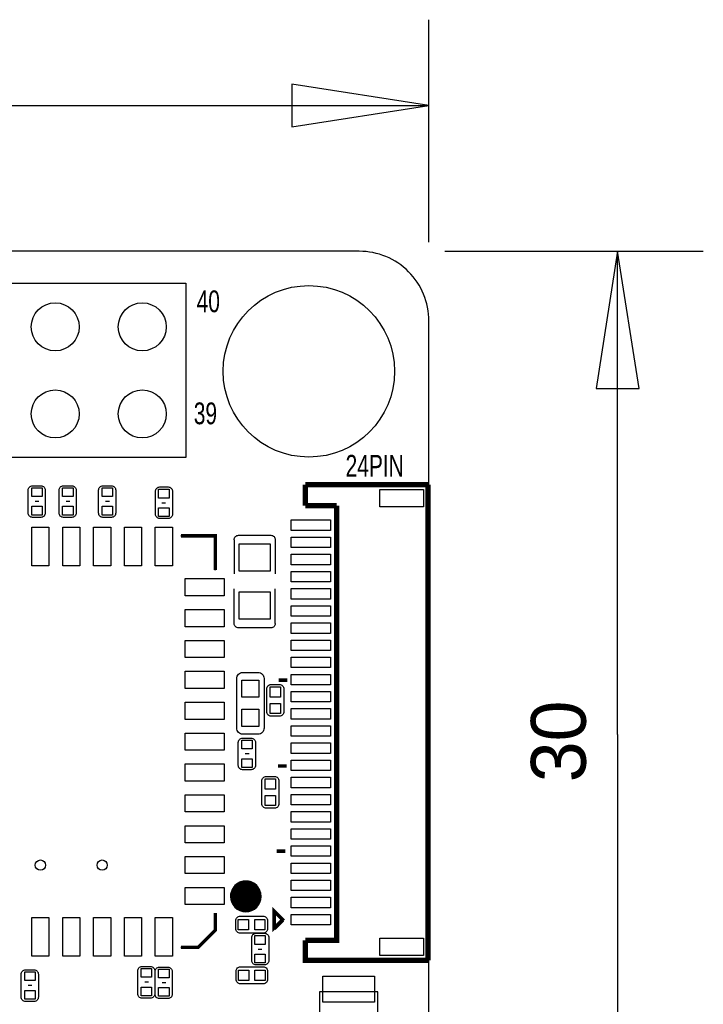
# Model space of a CAD drawing. Extents: x -53.1 to 28.6, y -15.5 to 32.9.
# Tile 10 of 10: x 8.7 to 28.6, y 4.1 to 32.8. Entities that reach past the tile are written whole.
import ezdxf

# ---------------------------------------------------------------- set-up
doc = ezdxf.new("R2010")
doc.units = 0
for name, color, linetype in [('BG_DIMENSION', 85, 'CONTINUOUS'), ('BG_OUTLINE', 254, 'CONTINUOUS'), ('BG_SILKSCREEN_TOP', 3, 'CONTINUOUS'), ('PG_SILKSCREEN_TOP', 6, 'CONTINUOUS'), ('PIN_TOP', 80, 'CONTINUOUS')]:
    doc.layers.add(name, color=color, linetype=linetype)

msp = doc.modelspace()

# ---------------------------------------------------------------- linework, layer by layer
at = {"layer": 'BG_DIMENSION'}
for points in [[(20.624292, 26.328116), (20.624292, 32.810704)], [(16.6243, 29.685742), (20.624292, 30.310582), (16.6243, 30.935422), (16.6243, 29.685742)], [(-11.55954, 30.310582), (20.624292, 30.310582)], [(21.092414, 26.059638), (28.627324, 26.059638)], [(26.752042, 22.059646), (26.127202, 26.059638), (25.502362, 22.059646), (26.752042, 22.059646)], [(26.127202, 11.976862), (26.127202, 26.059638)], [(26.127202, 11.976862), (26.127202, -3.940302)]]:
    msp.add_lwpolyline(points, dxfattribs=at)
at = {"layer": 'BG_OUTLINE'}
msp.add_lwpolyline([(-42.343832, -3.940302), (18.592292, -3.940302, 0.414214), (20.624292, -1.908302), (20.624292, 24.027638, 0.414214), (18.592292, 26.059638), (-42.343832, 26.059638, 0.414214), (-44.375832, 24.027638), (-44.375832, -1.908302, 0.414214), (-42.343832, -3.940302)], format="xyb", dxfattribs=at)
at = {"layer": 'BG_SILKSCREEN_TOP'}
for points, const_width in [([(17.018254, 18.738088), (17.018254, 19.253962)], 0.09906), ([(17.018254, 19.253962), (17.585944, 19.253962)], 0.09906), ([(13.392912, 17.764252), (14.393672, 17.764252)], 0.09906), ([(14.393672, 17.764252), (14.393672, 16.763492)], 0.09906), ([(13.385292, 17.764252), (14.393672, 17.764252)], 0.0508), ([(14.393672, 17.764252), (14.393672, 16.755872)], 0.0508), ([(14.393672, 6.766052), (14.393672, 6.265672)], 0.09906), ([(14.393672, 6.766052), (14.393672, 6.265672)], 0.0508), ([(16.113252, 6.817106), (16.367252, 6.563106)], 0.100076), ([(16.113252, 6.309106), (16.113252, 6.817106)], 0.100076), ([(16.367252, 6.563106), (16.113252, 6.309106)], 0.100076), ([(14.393672, 6.265672), (13.893292, 5.765292)], 0.09906), ([(14.393672, 6.265672), (13.893292, 5.765292)], 0.0508), ([(13.893292, 5.765292), (13.392912, 5.765292)], 0.09906), ([(13.893292, 5.765292), (13.385292, 5.765292)], 0.0508), ([(17.018254, 5.389372), (17.018254, 5.957062)], 0.09906), ([(17.534128, 5.389372), (17.018254, 5.389372)], 0.09906)]:
    msp.add_lwpolyline(points, dxfattribs=dict(at, const_width=const_width))
for points in [[(15.732252, 7.253732, 1), (14.838172, 7.253732, 1), (15.732252, 7.253732)], [(15.671292, 7.263892, 1), (14.899132, 7.263892, 1), (15.671292, 7.263892)]]:
    msp.add_lwpolyline(points, format="xyb", dxfattribs=at)
for points in [[(15.678912, 7.464552), (14.891512, 7.464552)], [(15.676372, 7.469632), (14.894052, 7.469632)], [(15.676372, 7.467092), (14.894052, 7.467092)], [(15.673832, 7.474712), (14.896592, 7.474712)], [(15.673832, 7.472172), (14.896592, 7.472172)], [(15.671292, 7.477252), (14.899132, 7.477252)], [(15.668752, 7.482332), (14.901672, 7.482332)], [(15.668752, 7.479792), (14.901672, 7.479792)], [(15.666212, 7.487412), (14.904212, 7.487412)], [(15.666212, 7.484872), (14.904212, 7.484872)], [(15.663672, 7.489952), (14.906752, 7.489952)], [(15.661132, 7.495032), (14.909292, 7.495032)], [(15.661132, 7.492492), (14.909292, 7.492492)], [(15.658592, 7.497572), (14.911832, 7.497572)], [(15.656052, 7.502652), (14.914372, 7.502652)], [(15.656052, 7.500112), (14.914372, 7.500112)], [(15.653512, 7.505192), (14.916912, 7.505192)], [(15.650972, 7.510272), (14.919452, 7.510272)], [(15.650972, 7.507732), (14.919452, 7.507732)], [(15.648432, 7.512812), (14.921992, 7.512812)], [(15.645892, 7.515352), (14.924532, 7.515352)], [(15.643352, 7.520432), (14.927072, 7.520432)], [(15.643352, 7.517892), (14.927072, 7.517892)], [(15.640812, 7.522972), (14.929612, 7.522972)], [(15.638272, 7.525512), (14.932152, 7.525512)], [(15.635732, 7.530592), (14.934692, 7.530592)], [(15.635732, 7.528052), (14.934692, 7.528052)], [(15.633192, 7.533132), (14.937232, 7.533132)], [(15.630652, 7.535672), (14.939772, 7.535672)], [(15.628112, 7.538212), (14.942312, 7.538212)], [(15.625572, 7.543292), (14.944852, 7.543292)], [(15.625572, 7.540752), (14.944852, 7.540752)], [(15.623032, 7.545832), (14.947392, 7.545832)], [(15.620492, 7.548372), (14.949932, 7.548372)], [(15.617952, 7.550912), (14.952472, 7.550912)], [(15.615412, 7.553452), (14.955012, 7.553452)], [(15.612872, 7.555992), (14.957552, 7.555992)], [(15.612872, 7.467092), (14.957552, 7.467092)], [(15.612872, 7.464552), (14.957552, 7.464552)], [(15.610332, 7.558532), (14.960092, 7.558532)], [(15.610332, 7.472172), (14.960092, 7.472172)], [(15.610332, 7.469632), (14.960092, 7.469632)], [(15.607792, 7.561072), (14.962632, 7.561072)], [(15.607792, 7.474712), (14.962632, 7.474712)], [(15.605252, 7.563612), (14.965172, 7.563612)], [(15.605252, 7.479792), (14.965172, 7.479792)], [(15.605252, 7.477252), (14.965172, 7.477252)], [(15.602712, 7.566152), (14.967712, 7.566152)], [(15.602712, 7.482332), (14.967712, 7.482332)], [(15.600172, 7.568692), (14.970252, 7.568692)], [(15.600172, 7.484872), (14.970252, 7.484872)], [(15.597632, 7.571232), (14.972792, 7.571232)], [(15.597632, 7.489952), (14.972792, 7.489952)], [(15.597632, 7.487412), (14.972792, 7.487412)], [(15.595092, 7.573772), (14.975332, 7.573772)], [(15.595092, 7.492492), (14.975332, 7.492492)], [(15.592552, 7.576312), (14.977872, 7.576312)], [(15.592552, 7.495032), (14.977872, 7.495032)], [(15.590012, 7.578852), (14.980412, 7.578852)], [(15.590012, 7.500112), (14.980412, 7.500112)], [(15.590012, 7.497572), (14.980412, 7.497572)], [(15.587472, 7.581392), (14.982952, 7.581392)], [(15.587472, 7.502652), (14.982952, 7.502652)], [(15.584932, 7.583932), (14.985492, 7.583932)], [(15.584932, 7.505192), (14.985492, 7.505192)], [(15.582392, 7.586472), (14.988032, 7.586472)], [(15.582392, 7.510272), (14.988032, 7.510272)], [(15.582392, 7.507732), (14.988032, 7.507732)], [(15.579852, 7.589012), (14.990572, 7.589012)], [(15.579852, 7.512812), (14.990572, 7.512812)], [(15.577312, 7.591552), (14.993112, 7.591552)], [(15.577312, 7.515352), (14.993112, 7.515352)], [(15.574772, 7.517892), (14.995652, 7.517892)], [(15.572232, 7.594092), (14.998192, 7.594092)], [(15.572232, 7.520432), (14.998192, 7.520432)], [(15.569692, 7.596632), (15.000732, 7.596632)], [(15.569692, 7.522972), (15.000732, 7.522972)], [(15.567152, 7.599172), (15.003272, 7.599172)], [(15.567152, 7.525512), (15.003272, 7.525512)], [(15.564612, 7.601712), (15.005812, 7.601712)], [(15.564612, 7.528052), (15.005812, 7.528052)], [(15.562072, 7.604252), (15.008352, 7.604252)], [(15.562072, 7.530592), (15.008352, 7.530592)], [(15.559532, 7.533132), (15.010892, 7.533132)], [(15.556992, 7.606792), (15.013432, 7.606792)], [(15.556992, 7.535672), (15.013432, 7.535672)], [(15.554452, 7.609332), (15.015972, 7.609332)], [(15.554452, 7.538212), (15.015972, 7.538212)], [(15.551912, 7.611872), (15.018512, 7.611872)], [(15.551912, 7.540752), (15.018512, 7.540752)], [(15.549372, 7.543292), (15.021052, 7.543292)], [(15.546832, 7.614412), (15.023592, 7.614412)], [(15.546832, 7.545832), (15.023592, 7.545832)], [(15.544292, 7.616952), (15.026132, 7.616952)], [(15.544292, 7.548372), (15.026132, 7.548372)], [(15.541752, 7.550912), (15.028672, 7.550912)], [(15.539212, 7.619492), (15.031212, 7.619492)], [(15.539212, 7.553452), (15.031212, 7.553452)], [(15.536672, 7.622032), (15.033752, 7.622032)], [(15.536672, 7.555992), (15.033752, 7.555992)], [(15.534132, 7.624572), (15.036292, 7.624572)], [(15.534132, 7.558532), (15.036292, 7.558532)], [(15.529052, 7.627112), (15.041372, 7.627112)], [(15.529052, 7.561072), (15.041372, 7.561072)], [(15.526512, 7.629652), (15.043912, 7.629652)], [(15.526512, 7.563612), (15.043912, 7.563612)], [(15.523972, 7.566152), (15.046452, 7.566152)], [(15.521432, 7.632192), (15.048992, 7.632192)], [(15.521432, 7.568692), (15.048992, 7.568692)], [(15.516352, 7.634732), (15.054072, 7.634732)], [(15.516352, 7.571232), (15.054072, 7.571232)], [(15.513812, 7.637272), (15.056612, 7.637272)], [(15.513812, 7.573772), (15.056612, 7.573772)], [(15.511272, 7.576312), (15.059152, 7.576312)], [(15.508732, 7.639812), (15.061692, 7.639812)], [(15.506192, 7.578852), (15.064232, 7.578852)], [(15.503652, 7.642352), (15.066772, 7.642352)], [(15.503652, 7.581392), (15.066772, 7.581392)], [(15.498572, 7.644892), (15.071852, 7.644892)], [(15.498572, 7.583932), (15.071852, 7.583932)], [(15.496032, 7.647432), (15.074392, 7.647432)], [(15.496032, 7.586472), (15.074392, 7.586472)], [(15.490952, 7.649972), (15.079472, 7.649972)], [(15.490952, 7.589012), (15.079472, 7.589012)], [(15.488412, 7.591552), (15.082012, 7.591552)], [(15.485872, 7.652512), (15.084552, 7.652512)], [(15.483332, 7.594092), (15.087092, 7.594092)], [(15.480792, 7.655052), (15.089632, 7.655052)], [(15.478252, 7.596632), (15.092172, 7.596632)], [(15.475712, 7.657592), (15.094712, 7.657592)], [(15.475712, 7.599172), (15.094712, 7.599172)], [(15.470632, 7.601712), (15.099792, 7.601712)], [(15.468092, 7.660132), (15.102332, 7.660132)], [(15.465552, 7.604252), (15.104872, 7.604252)], [(15.463012, 7.662672), (15.107412, 7.662672)], [(15.460472, 7.606792), (15.109952, 7.606792)], [(15.457932, 7.665212), (15.112492, 7.665212)], [(15.455392, 7.609332), (15.115032, 7.609332)], [(15.450312, 7.667752), (15.120112, 7.667752)], [(15.450312, 7.611872), (15.120112, 7.611872)], [(15.445232, 7.670292), (15.125192, 7.670292)], [(15.445232, 7.614412), (15.125192, 7.614412)], [(15.440152, 7.616952), (15.130272, 7.616952)], [(15.437612, 7.672832), (15.132812, 7.672832)], [(15.432532, 7.619492), (15.137892, 7.619492)], [(15.429992, 7.675372), (15.140432, 7.675372)], [(15.427452, 7.622032), (15.142972, 7.622032)], [(15.422372, 7.677912), (15.148052, 7.677912)], [(15.419832, 7.624572), (15.150592, 7.624572)], [(15.414752, 7.680452), (15.155672, 7.680452)], [(15.412212, 7.627112), (15.158212, 7.627112)], [(15.407132, 7.682992), (15.163292, 7.682992)], [(15.404592, 7.629652), (15.165832, 7.629652)], [(15.396972, 7.685532), (15.173452, 7.685532)], [(15.396972, 7.632192), (15.173452, 7.632192)], [(15.389352, 7.634732), (15.181072, 7.634732)], [(15.386812, 7.688072), (15.183612, 7.688072)], [(15.379192, 7.637272), (15.191232, 7.637272)], [(15.374112, 7.690612), (15.196312, 7.690612)], [(15.369032, 7.639812), (15.201392, 7.639812)], [(15.361412, 7.693152), (15.209012, 7.693152)], [(15.356332, 7.642352), (15.214092, 7.642352)], [(15.346172, 7.695692), (15.224252, 7.695692)], [(15.341092, 7.644892), (15.229332, 7.644892)], [(15.320772, 7.698232), (15.249652, 7.698232)], [(15.318232, 7.647432), (15.252192, 7.647432)], [(15.732252, 7.266432), (14.838172, 7.266432)], [(15.732252, 7.263892), (14.838172, 7.263892)], [(15.732252, 7.261352), (14.838172, 7.261352)], [(15.732252, 7.258812), (14.838172, 7.258812)], [(15.732252, 7.256272), (14.838172, 7.256272)], [(15.732252, 7.253732), (14.838172, 7.253732)], [(15.732252, 7.251192), (14.838172, 7.251192)], [(15.732252, 7.248652), (14.838172, 7.248652)], [(15.732252, 7.246112), (14.838172, 7.246112)], [(15.732252, 7.243572), (14.838172, 7.243572)], [(15.732252, 7.241032), (14.838172, 7.241032)], [(15.729712, 7.301992), (14.840712, 7.301992)], [(15.729712, 7.299452), (14.840712, 7.299452)], [(15.729712, 7.296912), (14.840712, 7.296912)], [(15.729712, 7.294372), (14.840712, 7.294372)], [(15.729712, 7.291832), (14.840712, 7.291832)], [(15.729712, 7.289292), (14.840712, 7.289292)], [(15.729712, 7.286752), (14.840712, 7.286752)], [(15.729712, 7.284212), (14.840712, 7.284212)], [(15.729712, 7.281672), (14.840712, 7.281672)], [(15.729712, 7.279132), (14.840712, 7.279132)], [(15.729712, 7.276592), (14.840712, 7.276592)], [(15.729712, 7.274052), (14.840712, 7.274052)], [(15.729712, 7.271512), (14.840712, 7.271512)], [(15.729712, 7.268972), (14.840712, 7.268972)], [(15.729712, 7.238492), (14.840712, 7.238492)], [(15.729712, 7.235952), (14.840712, 7.235952)], [(15.729712, 7.233412), (14.840712, 7.233412)], [(15.729712, 7.230872), (14.840712, 7.230872)], [(15.729712, 7.228332), (14.840712, 7.228332)], [(15.729712, 7.225792), (14.840712, 7.225792)], [(15.729712, 7.223252), (14.840712, 7.223252)], [(15.729712, 7.220712), (14.840712, 7.220712)], [(15.729712, 7.218172), (14.840712, 7.218172)], [(15.729712, 7.215632), (14.840712, 7.215632)], [(15.729712, 7.213092), (14.840712, 7.213092)], [(15.729712, 7.210552), (14.840712, 7.210552)], [(15.729712, 7.208012), (14.840712, 7.208012)], [(15.729712, 7.205472), (14.840712, 7.205472)], [(15.727172, 7.322312), (14.843252, 7.322312)], [(15.727172, 7.319772), (14.843252, 7.319772)], [(15.727172, 7.317232), (14.843252, 7.317232)], [(15.727172, 7.314692), (14.843252, 7.314692)], [(15.727172, 7.312152), (14.843252, 7.312152)], [(15.727172, 7.309612), (14.843252, 7.309612)], [(15.727172, 7.307072), (14.843252, 7.307072)], [(15.727172, 7.304532), (14.843252, 7.304532)], [(15.727172, 7.202932), (14.843252, 7.202932)], [(15.727172, 7.200392), (14.843252, 7.200392)], [(15.727172, 7.197852), (14.843252, 7.197852)], [(15.727172, 7.195312), (14.843252, 7.195312)], [(15.727172, 7.192772), (14.843252, 7.192772)], [(15.727172, 7.190232), (14.843252, 7.190232)], [(15.727172, 7.187692), (14.843252, 7.187692)], [(15.727172, 7.185152), (14.843252, 7.185152)], [(15.724632, 7.335012), (14.845792, 7.335012)], [(15.724632, 7.332472), (14.845792, 7.332472)], [(15.724632, 7.329932), (14.845792, 7.329932)], [(15.724632, 7.327392), (14.845792, 7.327392)], [(15.724632, 7.324852), (14.845792, 7.324852)], [(15.724632, 7.182612), (14.845792, 7.182612)], [(15.724632, 7.180072), (14.845792, 7.180072)], [(15.724632, 7.177532), (14.845792, 7.177532)], [(15.722092, 7.347712), (14.848332, 7.347712)], [(15.722092, 7.345172), (14.848332, 7.345172)], [(15.722092, 7.342632), (14.848332, 7.342632)], [(15.722092, 7.340092), (14.848332, 7.340092)], [(15.722092, 7.337552), (14.848332, 7.337552)], [(15.719552, 7.360412), (14.850872, 7.360412)], [(15.719552, 7.357872), (14.850872, 7.357872)], [(15.719552, 7.355332), (14.850872, 7.355332)], [(15.719552, 7.352792), (14.850872, 7.352792)], [(15.719552, 7.350252), (14.850872, 7.350252)], [(15.717012, 7.368032), (14.853412, 7.368032)], [(15.717012, 7.365492), (14.853412, 7.365492)], [(15.717012, 7.362952), (14.853412, 7.362952)], [(15.714472, 7.378192), (14.855952, 7.378192)], [(15.714472, 7.375652), (14.855952, 7.375652)], [(15.714472, 7.373112), (14.855952, 7.373112)], [(15.714472, 7.370572), (14.855952, 7.370572)], [(15.711932, 7.385812), (14.858492, 7.385812)], [(15.711932, 7.383272), (14.858492, 7.383272)], [(15.711932, 7.380732), (14.858492, 7.380732)], [(15.709392, 7.393432), (14.861032, 7.393432)], [(15.709392, 7.390892), (14.861032, 7.390892)], [(15.709392, 7.388352), (14.861032, 7.388352)], [(15.706852, 7.401052), (14.863572, 7.401052)], [(15.706852, 7.398512), (14.863572, 7.398512)], [(15.706852, 7.395972), (14.863572, 7.395972)], [(15.704312, 7.408672), (14.866112, 7.408672)], [(15.704312, 7.406132), (14.866112, 7.406132)], [(15.704312, 7.403592), (14.866112, 7.403592)], [(15.701772, 7.416292), (14.868652, 7.416292)], [(15.701772, 7.413752), (14.868652, 7.413752)], [(15.701772, 7.411212), (14.868652, 7.411212)], [(15.699232, 7.421372), (14.871192, 7.421372)], [(15.699232, 7.418832), (14.871192, 7.418832)], [(15.696692, 7.426452), (14.873732, 7.426452)], [(15.696692, 7.423912), (14.873732, 7.423912)], [(15.694152, 7.434072), (14.876272, 7.434072)], [(15.694152, 7.431532), (14.876272, 7.431532)], [(15.694152, 7.428992), (14.876272, 7.428992)], [(15.691612, 7.439152), (14.878812, 7.439152)], [(15.691612, 7.436612), (14.878812, 7.436612)], [(15.689072, 7.444232), (14.881352, 7.444232)], [(15.689072, 7.441692), (14.881352, 7.441692)], [(15.686532, 7.449312), (14.883892, 7.449312)], [(15.686532, 7.446772), (14.883892, 7.446772)], [(15.683992, 7.454392), (14.886432, 7.454392)], [(15.683992, 7.451852), (14.886432, 7.451852)], [(15.681452, 7.459472), (14.888972, 7.459472)], [(15.681452, 7.456932), (14.888972, 7.456932)], [(15.678912, 7.462012), (14.891512, 7.462012)], [(15.671292, 7.276592), (14.899132, 7.276592)], [(15.671292, 7.274052), (14.899132, 7.274052)], [(15.671292, 7.271512), (14.899132, 7.271512)], [(15.671292, 7.268972), (14.899132, 7.268972)], [(15.671292, 7.266432), (14.899132, 7.266432)], [(15.671292, 7.263892), (14.899132, 7.263892)], [(15.671292, 7.261352), (14.899132, 7.261352)], [(15.671292, 7.258812), (14.899132, 7.258812)], [(15.671292, 7.256272), (14.899132, 7.256272)], [(15.671292, 7.253732), (14.899132, 7.253732)], [(15.671292, 7.251192), (14.899132, 7.251192)], [(15.668752, 7.309612), (14.901672, 7.309612)], [(15.668752, 7.307072), (14.901672, 7.307072)], [(15.668752, 7.304532), (14.901672, 7.304532)], [(15.668752, 7.301992), (14.901672, 7.301992)], [(15.668752, 7.299452), (14.901672, 7.299452)], [(15.668752, 7.296912), (14.901672, 7.296912)], [(15.668752, 7.294372), (14.901672, 7.294372)], [(15.668752, 7.291832), (14.901672, 7.291832)], [(15.668752, 7.289292), (14.901672, 7.289292)], [(15.668752, 7.286752), (14.901672, 7.286752)], [(15.668752, 7.284212), (14.901672, 7.284212)], [(15.668752, 7.281672), (14.901672, 7.281672)], [(15.668752, 7.279132), (14.901672, 7.279132)], [(15.668752, 7.248652), (14.901672, 7.248652)], [(15.668752, 7.246112), (14.901672, 7.246112)], [(15.668752, 7.243572), (14.901672, 7.243572)], [(15.668752, 7.241032), (14.901672, 7.241032)], [(15.668752, 7.238492), (14.901672, 7.238492)], [(15.668752, 7.235952), (14.901672, 7.235952)], [(15.668752, 7.233412), (14.901672, 7.233412)], [(15.668752, 7.230872), (14.901672, 7.230872)], [(15.668752, 7.228332), (14.901672, 7.228332)], [(15.668752, 7.225792), (14.901672, 7.225792)], [(15.668752, 7.223252), (14.901672, 7.223252)], [(15.668752, 7.220712), (14.901672, 7.220712)], [(15.668752, 7.218172), (14.901672, 7.218172)], [(15.666212, 7.327392), (14.904212, 7.327392)], [(15.666212, 7.324852), (14.904212, 7.324852)], [(15.666212, 7.322312), (14.904212, 7.322312)], [(15.666212, 7.319772), (14.904212, 7.319772)], [(15.666212, 7.317232), (14.904212, 7.317232)], [(15.666212, 7.314692), (14.904212, 7.314692)], [(15.666212, 7.312152), (14.904212, 7.312152)], [(15.666212, 7.215632), (14.904212, 7.215632)], [(15.666212, 7.213092), (14.904212, 7.213092)], [(15.666212, 7.210552), (14.904212, 7.210552)], [(15.666212, 7.208012), (14.904212, 7.208012)], [(15.666212, 7.205472), (14.904212, 7.205472)], [(15.666212, 7.202932), (14.904212, 7.202932)], [(15.666212, 7.200392), (14.904212, 7.200392)], [(15.663672, 7.340092), (14.906752, 7.340092)], [(15.663672, 7.337552), (14.906752, 7.337552)], [(15.663672, 7.335012), (14.906752, 7.335012)], [(15.663672, 7.332472), (14.906752, 7.332472)], [(15.663672, 7.329932), (14.906752, 7.329932)], [(15.663672, 7.197852), (14.906752, 7.197852)], [(15.663672, 7.195312), (14.906752, 7.195312)], [(15.663672, 7.192772), (14.906752, 7.192772)], [(15.663672, 7.190232), (14.906752, 7.190232)], [(15.663672, 7.187692), (14.906752, 7.187692)], [(15.661132, 7.352792), (14.909292, 7.352792)], [(15.661132, 7.350252), (14.909292, 7.350252)], [(15.661132, 7.347712), (14.909292, 7.347712)], [(15.661132, 7.345172), (14.909292, 7.345172)], [(15.661132, 7.342632), (14.909292, 7.342632)], [(15.661132, 7.185152), (14.909292, 7.185152)], [(15.661132, 7.182612), (14.909292, 7.182612)], [(15.661132, 7.180072), (14.909292, 7.180072)], [(15.661132, 7.177532), (14.909292, 7.177532)], [(15.658592, 7.360412), (14.911832, 7.360412)], [(15.658592, 7.357872), (14.911832, 7.357872)], [(15.658592, 7.355332), (14.911832, 7.355332)], [(15.656052, 7.370572), (14.914372, 7.370572)], [(15.656052, 7.368032), (14.914372, 7.368032)], [(15.656052, 7.365492), (14.914372, 7.365492)], [(15.656052, 7.362952), (14.914372, 7.362952)], [(15.653512, 7.378192), (14.916912, 7.378192)], [(15.653512, 7.375652), (14.916912, 7.375652)], [(15.653512, 7.373112), (14.916912, 7.373112)], [(15.650972, 7.385812), (14.919452, 7.385812)], [(15.650972, 7.383272), (14.919452, 7.383272)], [(15.650972, 7.380732), (14.919452, 7.380732)], [(15.648432, 7.393432), (14.921992, 7.393432)], [(15.648432, 7.390892), (14.921992, 7.390892)], [(15.648432, 7.388352), (14.921992, 7.388352)], [(15.645892, 7.401052), (14.924532, 7.401052)], [(15.645892, 7.398512), (14.924532, 7.398512)], [(15.645892, 7.395972), (14.924532, 7.395972)], [(15.643352, 7.406132), (14.927072, 7.406132)], [(15.643352, 7.403592), (14.927072, 7.403592)], [(15.640812, 7.413752), (14.929612, 7.413752)], [(15.640812, 7.411212), (14.929612, 7.411212)], [(15.640812, 7.408672), (14.929612, 7.408672)], [(15.638272, 7.418832), (14.932152, 7.418832)], [(15.638272, 7.416292), (14.932152, 7.416292)], [(15.635732, 7.423912), (14.934692, 7.423912)], [(15.635732, 7.421372), (14.934692, 7.421372)], [(15.633192, 7.428992), (14.937232, 7.428992)], [(15.633192, 7.426452), (14.937232, 7.426452)], [(15.630652, 7.434072), (14.939772, 7.434072)], [(15.630652, 7.431532), (14.939772, 7.431532)], [(15.628112, 7.439152), (14.942312, 7.439152)], [(15.628112, 7.436612), (14.942312, 7.436612)], [(15.625572, 7.444232), (14.944852, 7.444232)], [(15.625572, 7.441692), (14.944852, 7.441692)], [(15.623032, 7.449312), (14.947392, 7.449312)], [(15.623032, 7.446772), (14.947392, 7.446772)], [(15.620492, 7.454392), (14.949932, 7.454392)], [(15.620492, 7.451852), (14.949932, 7.451852)], [(15.617952, 7.459472), (14.952472, 7.459472)], [(15.617952, 7.456932), (14.952472, 7.456932)], [(15.615412, 7.462012), (14.955012, 7.462012)], [(15.724632, 7.174992), (14.845792, 7.174992)], [(15.724632, 7.172452), (14.845792, 7.172452)], [(15.722092, 7.169912), (14.848332, 7.169912)], [(15.722092, 7.167372), (14.848332, 7.167372)], [(15.722092, 7.164832), (14.848332, 7.164832)], [(15.722092, 7.162292), (14.848332, 7.162292)], [(15.722092, 7.159752), (14.848332, 7.159752)], [(15.719552, 7.157212), (14.850872, 7.157212)], [(15.719552, 7.154672), (14.850872, 7.154672)], [(15.719552, 7.152132), (14.850872, 7.152132)], [(15.719552, 7.149592), (14.850872, 7.149592)], [(15.719552, 7.147052), (14.850872, 7.147052)], [(15.717012, 7.144512), (14.853412, 7.144512)], [(15.717012, 7.141972), (14.853412, 7.141972)], [(15.717012, 7.139432), (14.853412, 7.139432)], [(15.714472, 7.136892), (14.855952, 7.136892)], [(15.714472, 7.134352), (14.855952, 7.134352)], [(15.714472, 7.131812), (14.855952, 7.131812)], [(15.714472, 7.129272), (14.855952, 7.129272)], [(15.711932, 7.126732), (14.858492, 7.126732)], [(15.711932, 7.124192), (14.858492, 7.124192)], [(15.711932, 7.121652), (14.858492, 7.121652)], [(15.709392, 7.119112), (14.861032, 7.119112)], [(15.709392, 7.116572), (14.861032, 7.116572)], [(15.709392, 7.114032), (14.861032, 7.114032)], [(15.706852, 7.111492), (14.863572, 7.111492)], [(15.706852, 7.108952), (14.863572, 7.108952)], [(15.706852, 7.106412), (14.863572, 7.106412)], [(15.704312, 7.103872), (14.866112, 7.103872)], [(15.704312, 7.101332), (14.866112, 7.101332)], [(15.704312, 7.098792), (14.866112, 7.098792)], [(15.701772, 7.096252), (14.868652, 7.096252)], [(15.701772, 7.093712), (14.868652, 7.093712)], [(15.701772, 7.091172), (14.868652, 7.091172)], [(15.699232, 7.088632), (14.871192, 7.088632)], [(15.699232, 7.086092), (14.871192, 7.086092)], [(15.696692, 7.083552), (14.873732, 7.083552)], [(15.696692, 7.081012), (14.873732, 7.081012)], [(15.694152, 7.078472), (14.876272, 7.078472)], [(15.694152, 7.075932), (14.876272, 7.075932)], [(15.694152, 7.073392), (14.876272, 7.073392)], [(15.691612, 7.070852), (14.878812, 7.070852)], [(15.691612, 7.068312), (14.878812, 7.068312)], [(15.689072, 7.065772), (14.881352, 7.065772)], [(15.689072, 7.063232), (14.881352, 7.063232)], [(15.686532, 7.060692), (14.883892, 7.060692)], [(15.686532, 7.058152), (14.883892, 7.058152)], [(15.683992, 7.055612), (14.886432, 7.055612)], [(15.683992, 7.053072), (14.886432, 7.053072)], [(15.681452, 7.050532), (14.888972, 7.050532)], [(15.681452, 7.047992), (14.888972, 7.047992)], [(15.678912, 7.045452), (14.891512, 7.045452)], [(15.678912, 7.042912), (14.891512, 7.042912)], [(15.676372, 7.040372), (14.894052, 7.040372)], [(15.676372, 7.037832), (14.894052, 7.037832)], [(15.673832, 7.035292), (14.896592, 7.035292)], [(15.673832, 7.032752), (14.896592, 7.032752)], [(15.671292, 7.030212), (14.899132, 7.030212)], [(15.668752, 7.027672), (14.901672, 7.027672)], [(15.668752, 7.025132), (14.901672, 7.025132)], [(15.666212, 7.022592), (14.904212, 7.022592)], [(15.666212, 7.020052), (14.904212, 7.020052)], [(15.663672, 7.017512), (14.906752, 7.017512)], [(15.661132, 7.174992), (14.909292, 7.174992)], [(15.661132, 7.014972), (14.909292, 7.014972)], [(15.661132, 7.012432), (14.909292, 7.012432)], [(15.658592, 7.172452), (14.911832, 7.172452)], [(15.658592, 7.169912), (14.911832, 7.169912)], [(15.658592, 7.167372), (14.911832, 7.167372)], [(15.658592, 7.009892), (14.911832, 7.009892)], [(15.656052, 7.164832), (14.914372, 7.164832)], [(15.656052, 7.162292), (14.914372, 7.162292)], [(15.656052, 7.159752), (14.914372, 7.159752)], [(15.656052, 7.157212), (14.914372, 7.157212)], [(15.656052, 7.007352), (14.914372, 7.007352)], [(15.656052, 7.004812), (14.914372, 7.004812)], [(15.653512, 7.154672), (14.916912, 7.154672)], [(15.653512, 7.152132), (14.916912, 7.152132)], [(15.653512, 7.149592), (14.916912, 7.149592)], [(15.653512, 7.002272), (14.916912, 7.002272)], [(15.650972, 7.147052), (14.919452, 7.147052)], [(15.650972, 7.144512), (14.919452, 7.144512)], [(15.650972, 7.141972), (14.919452, 7.141972)], [(15.650972, 6.999732), (14.919452, 6.999732)], [(15.650972, 6.997192), (14.919452, 6.997192)], [(15.648432, 7.139432), (14.921992, 7.139432)], [(15.648432, 7.136892), (14.921992, 7.136892)], [(15.648432, 7.134352), (14.921992, 7.134352)], [(15.648432, 6.994652), (14.921992, 6.994652)], [(15.645892, 7.131812), (14.924532, 7.131812)], [(15.645892, 7.129272), (14.924532, 7.129272)], [(15.645892, 7.126732), (14.924532, 7.126732)], [(15.645892, 6.992112), (14.924532, 6.992112)], [(15.643352, 7.124192), (14.927072, 7.124192)], [(15.643352, 7.121652), (14.927072, 7.121652)], [(15.643352, 6.989572), (14.927072, 6.989572)], [(15.643352, 6.987032), (14.927072, 6.987032)], [(15.640812, 7.119112), (14.929612, 7.119112)], [(15.640812, 7.116572), (14.929612, 7.116572)], [(15.640812, 7.114032), (14.929612, 7.114032)], [(15.640812, 6.984492), (14.929612, 6.984492)], [(15.638272, 7.111492), (14.932152, 7.111492)], [(15.638272, 7.108952), (14.932152, 7.108952)], [(15.638272, 6.981952), (14.932152, 6.981952)], [(15.635732, 7.106412), (14.934692, 7.106412)], [(15.635732, 7.103872), (14.934692, 7.103872)], [(15.635732, 6.979412), (14.934692, 6.979412)], [(15.635732, 6.976872), (14.934692, 6.976872)], [(15.633192, 7.101332), (14.937232, 7.101332)], [(15.633192, 7.098792), (14.937232, 7.098792)], [(15.633192, 6.974332), (14.937232, 6.974332)], [(15.630652, 7.096252), (14.939772, 7.096252)], [(15.630652, 7.093712), (14.939772, 7.093712)], [(15.630652, 6.971792), (14.939772, 6.971792)], [(15.628112, 7.091172), (14.942312, 7.091172)], [(15.628112, 7.088632), (14.942312, 7.088632)], [(15.628112, 6.969252), (14.942312, 6.969252)], [(15.625572, 7.086092), (14.944852, 7.086092)], [(15.625572, 7.083552), (14.944852, 7.083552)], [(15.625572, 6.966712), (14.944852, 6.966712)], [(15.625572, 6.964172), (14.944852, 6.964172)], [(15.623032, 7.081012), (14.947392, 7.081012)], [(15.623032, 7.078472), (14.947392, 7.078472)], [(15.623032, 6.961632), (14.947392, 6.961632)], [(15.620492, 7.075932), (14.949932, 7.075932)], [(15.620492, 7.073392), (14.949932, 7.073392)], [(15.620492, 6.959092), (14.949932, 6.959092)], [(15.617952, 7.070852), (14.952472, 7.070852)], [(15.617952, 7.068312), (14.952472, 7.068312)], [(15.617952, 6.956552), (14.952472, 6.956552)], [(15.615412, 7.065772), (14.955012, 7.065772)], [(15.615412, 6.954012), (14.955012, 6.954012)], [(15.612872, 7.063232), (14.957552, 7.063232)], [(15.612872, 7.060692), (14.957552, 7.060692)], [(15.612872, 6.951472), (14.957552, 6.951472)], [(15.610332, 7.058152), (14.960092, 7.058152)], [(15.610332, 7.055612), (14.960092, 7.055612)], [(15.610332, 6.948932), (14.960092, 6.948932)], [(15.607792, 7.053072), (14.962632, 7.053072)], [(15.607792, 6.946392), (14.962632, 6.946392)], [(15.605252, 7.050532), (14.965172, 7.050532)], [(15.605252, 7.047992), (14.965172, 7.047992)], [(15.605252, 6.943852), (14.965172, 6.943852)], [(15.602712, 7.045452), (14.967712, 7.045452)], [(15.602712, 6.941312), (14.967712, 6.941312)], [(15.600172, 7.042912), (14.970252, 7.042912)], [(15.600172, 6.938772), (14.970252, 6.938772)], [(15.597632, 7.040372), (14.972792, 7.040372)], [(15.597632, 7.037832), (14.972792, 7.037832)], [(15.597632, 6.936232), (14.972792, 6.936232)], [(15.595092, 7.035292), (14.975332, 7.035292)], [(15.595092, 6.933692), (14.975332, 6.933692)], [(15.592552, 7.032752), (14.977872, 7.032752)], [(15.592552, 6.931152), (14.977872, 6.931152)], [(15.590012, 7.030212), (14.980412, 7.030212)], [(15.590012, 7.027672), (14.980412, 7.027672)], [(15.590012, 6.928612), (14.980412, 6.928612)], [(15.587472, 7.025132), (14.982952, 7.025132)], [(15.587472, 6.926072), (14.982952, 6.926072)], [(15.584932, 7.022592), (14.985492, 7.022592)], [(15.584932, 6.923532), (14.985492, 6.923532)], [(15.582392, 7.020052), (14.988032, 7.020052)], [(15.582392, 7.017512), (14.988032, 7.017512)], [(15.582392, 6.920992), (14.988032, 6.920992)], [(15.579852, 7.014972), (14.990572, 7.014972)], [(15.579852, 6.918452), (14.990572, 6.918452)], [(15.577312, 7.012432), (14.993112, 7.012432)], [(15.577312, 6.915912), (14.993112, 6.915912)], [(15.574772, 7.009892), (14.995652, 7.009892)], [(15.572232, 7.007352), (14.998192, 7.007352)], [(15.572232, 6.913372), (14.998192, 6.913372)], [(15.569692, 7.004812), (15.000732, 7.004812)], [(15.569692, 6.910832), (15.000732, 6.910832)], [(15.567152, 7.002272), (15.003272, 7.002272)], [(15.567152, 6.908292), (15.003272, 6.908292)], [(15.564612, 6.999732), (15.005812, 6.999732)], [(15.564612, 6.905752), (15.005812, 6.905752)], [(15.562072, 6.997192), (15.008352, 6.997192)], [(15.562072, 6.903212), (15.008352, 6.903212)], [(15.559532, 6.994652), (15.010892, 6.994652)], [(15.556992, 6.992112), (15.013432, 6.992112)], [(15.556992, 6.900672), (15.013432, 6.900672)], [(15.554452, 6.989572), (15.015972, 6.989572)], [(15.554452, 6.898132), (15.015972, 6.898132)], [(15.551912, 6.987032), (15.018512, 6.987032)], [(15.551912, 6.895592), (15.018512, 6.895592)], [(15.549372, 6.984492), (15.021052, 6.984492)], [(15.546832, 6.981952), (15.023592, 6.981952)], [(15.546832, 6.893052), (15.023592, 6.893052)], [(15.544292, 6.979412), (15.026132, 6.979412)], [(15.544292, 6.890512), (15.026132, 6.890512)], [(15.541752, 6.976872), (15.028672, 6.976872)], [(15.539212, 6.974332), (15.031212, 6.974332)], [(15.536672, 6.971792), (15.033752, 6.971792)], [(15.534132, 6.969252), (15.036292, 6.969252)], [(15.529052, 6.966712), (15.041372, 6.966712)], [(15.526512, 6.964172), (15.043912, 6.964172)], [(15.523972, 6.961632), (15.046452, 6.961632)], [(15.521432, 6.959092), (15.048992, 6.959092)], [(15.516352, 6.956552), (15.054072, 6.956552)], [(15.513812, 6.954012), (15.056612, 6.954012)], [(15.511272, 6.951472), (15.059152, 6.951472)], [(15.506192, 6.948932), (15.064232, 6.948932)], [(15.503652, 6.946392), (15.066772, 6.946392)], [(15.498572, 6.943852), (15.071852, 6.943852)], [(15.496032, 6.941312), (15.074392, 6.941312)], [(15.490952, 6.938772), (15.079472, 6.938772)], [(15.488412, 6.936232), (15.082012, 6.936232)], [(15.483332, 6.933692), (15.087092, 6.933692)], [(15.478252, 6.931152), (15.092172, 6.931152)], [(15.475712, 6.928612), (15.094712, 6.928612)], [(15.470632, 6.926072), (15.099792, 6.926072)], [(15.465552, 6.923532), (15.104872, 6.923532)], [(15.460472, 6.920992), (15.109952, 6.920992)], [(15.455392, 6.918452), (15.115032, 6.918452)], [(15.450312, 6.915912), (15.120112, 6.915912)], [(15.445232, 6.913372), (15.125192, 6.913372)], [(15.440152, 6.910832), (15.130272, 6.910832)], [(15.432532, 6.908292), (15.137892, 6.908292)], [(15.427452, 6.905752), (15.142972, 6.905752)], [(15.419832, 6.903212), (15.150592, 6.903212)], [(15.412212, 6.900672), (15.158212, 6.900672)], [(15.404592, 6.898132), (15.165832, 6.898132)], [(15.396972, 6.895592), (15.173452, 6.895592)], [(15.389352, 6.893052), (15.181072, 6.893052)], [(15.379192, 6.890512), (15.191232, 6.890512)], [(15.539212, 6.887972), (15.031212, 6.887972)], [(15.536672, 6.885432), (15.033752, 6.885432)], [(15.534132, 6.882892), (15.036292, 6.882892)], [(15.529052, 6.880352), (15.041372, 6.880352)], [(15.526512, 6.877812), (15.043912, 6.877812)], [(15.521432, 6.875272), (15.048992, 6.875272)], [(15.516352, 6.872732), (15.054072, 6.872732)], [(15.513812, 6.870192), (15.056612, 6.870192)], [(15.508732, 6.867652), (15.061692, 6.867652)], [(15.503652, 6.865112), (15.066772, 6.865112)], [(15.498572, 6.862572), (15.071852, 6.862572)], [(15.496032, 6.860032), (15.074392, 6.860032)], [(15.490952, 6.857492), (15.079472, 6.857492)], [(15.485872, 6.854952), (15.084552, 6.854952)], [(15.480792, 6.852412), (15.089632, 6.852412)], [(15.475712, 6.849872), (15.094712, 6.849872)], [(15.468092, 6.847332), (15.102332, 6.847332)], [(15.463012, 6.844792), (15.107412, 6.844792)], [(15.457932, 6.842252), (15.112492, 6.842252)], [(15.450312, 6.839712), (15.120112, 6.839712)], [(15.445232, 6.837172), (15.125192, 6.837172)], [(15.437612, 6.834632), (15.132812, 6.834632)], [(15.429992, 6.832092), (15.140432, 6.832092)], [(15.422372, 6.829552), (15.148052, 6.829552)], [(15.414752, 6.827012), (15.155672, 6.827012)], [(15.407132, 6.824472), (15.163292, 6.824472)], [(15.396972, 6.821932), (15.173452, 6.821932)], [(15.386812, 6.819392), (15.183612, 6.819392)], [(15.374112, 6.816852), (15.196312, 6.816852)], [(15.369032, 6.887972), (15.201392, 6.887972)], [(15.361412, 6.814312), (15.209012, 6.814312)], [(15.356332, 6.885432), (15.214092, 6.885432)], [(15.346172, 6.811772), (15.224252, 6.811772)], [(15.341092, 6.882892), (15.229332, 6.882892)], [(15.320772, 6.809232), (15.249652, 6.809232)], [(15.318232, 6.880352), (15.252192, 6.880352)]]:
    msp.add_lwpolyline(points, dxfattribs=at)
at = {"layer": 'PG_SILKSCREEN_TOP'}
for points in [[(-37.264848, 25.126442), (13.535152, 25.126442), (13.535152, 20.046442), (-4.244848, 20.046442)], [(12.775692, 19.187922), (13.021564, 19.187922)], [(9.250172, 18.765266), (9.140952, 18.765266)], [(10.150348, 18.765266), (10.041128, 18.765266)], [(11.30427, 18.765266), (11.19505, 18.765266)], [(12.834874, 18.725896), (12.944094, 18.725896)], [(9.309354, 18.30324), (9.063482, 18.30324)], [(10.20953, 18.30324), (9.963658, 18.30324)], [(11.363452, 18.30324), (11.11758, 18.30324)], [(14.945614, 17.651984), (14.945614, 16.659352)], [(15.072614, 17.778984), (16.017494, 17.778984)], [(16.144494, 17.651984), (16.144494, 16.659352)], [(14.945614, 15.208504), (14.945614, 16.2179)], [(16.144494, 15.208504), (16.144494, 16.2179)], [(16.017494, 15.081504), (15.072614, 15.081504)], [(16.262096, 12.5095), (16.023336, 12.5095)], [(15.378938, 11.407902), (15.269718, 11.407902)], [(15.43812, 10.945876), (15.192248, 10.945876)], [(16.12138, 9.82726), (15.88262, 9.82726)], [(15.914116, 6.547358), (15.914116, 6.308598)], [(15.5829, 6.176772), (15.828772, 6.176772)], [(15.642082, 5.714746), (15.751302, 5.714746)], [(15.919704, 5.073142), (15.919704, 4.834382)], [(9.047734, 4.652264), (8.938514, 4.652264)], [(12.443968, 4.749038), (12.334748, 4.749038)], [(12.950952, 4.734306), (12.841732, 4.734306)], [(19.134328, 4.473702), (17.43456, 4.473702), (17.43456, 2.773934), (19.134328, 2.773934), (19.134328, 4.473702)], [(9.106916, 4.190238), (8.861044, 4.190238)], [(12.50315, 4.287012), (12.257278, 4.287012)], [(13.010134, 4.27228), (12.764262, 4.27228)]]:
    msp.add_lwpolyline(points, dxfattribs=at)
for points, const_width in [([(20.599654, 19.253962), (17.018254, 19.253962)], 0.150114), ([(17.018254, 19.253962), (17.018254, 18.644362)], 0.150114), ([(20.599654, 5.389372), (20.599654, 19.253962)], 0.150114), ([(17.018254, 5.973572), (17.932654, 5.973572), (17.932654, 18.644362)], 0.150114), ([(17.932654, 18.644362), (17.018254, 18.644362)], 0.150114), ([(13.392912, 17.764252), (14.393672, 17.764252), (14.393672, 16.763492)], 0.09906), ([(16.49603, 13.555472), (16.24203, 13.555472)], 0.100076), ([(16.472916, 11.056112), (16.218916, 11.056112)], 0.100076), ([(16.434054, 8.570722), (16.180054, 8.570722)], 0.100076), ([(16.10487, 6.325362), (16.10487, 6.833362), (16.35887, 6.579362), (16.10487, 6.325362)], 0.100076), ([(14.393672, 6.766052), (14.393672, 6.265672), (13.893292, 5.765292), (13.392912, 5.765292)], 0.09906), ([(17.018254, 5.973572), (17.018254, 5.389372), (20.599654, 5.389372)], 0.150114)]:
    msp.add_lwpolyline(points, dxfattribs=dict(at, const_width=const_width))
for points in [[(8.936482, 18.43024), (8.936482, 19.096228, -0.414214), (9.063482, 19.223228)], [(9.063482, 19.223228), (9.309354, 19.223228, -0.414214), (9.436354, 19.096228)], [(9.436354, 19.096228), (9.436354, 18.43024, -0.414214), (9.309354, 18.30324)], [(9.836658, 18.43024), (9.836658, 19.096228, -0.414214), (9.963658, 19.223228)], [(9.963658, 19.223228), (10.20953, 19.223228, -0.414214), (10.33653, 19.096228)], [(10.33653, 19.096228), (10.33653, 18.43024, -0.414214), (10.20953, 18.30324)], [(10.99058, 18.43024), (10.99058, 19.096228, -0.414214), (11.11758, 19.223228)], [(11.11758, 19.223228), (11.363452, 19.223228, -0.414214), (11.490452, 19.096228)], [(11.490452, 19.096228), (11.490452, 18.43024, -0.414214), (11.363452, 18.30324)], [(12.648692, 18.394934), (12.648692, 19.060922, -0.414214), (12.775692, 19.187922)], [(13.021564, 19.187922, -0.414214), (13.148564, 19.060922)], [(13.148564, 19.060922), (13.148564, 18.394934, -0.414214), (13.021564, 18.267934)], [(9.063482, 18.30324, -0.414214), (8.936482, 18.43024)], [(9.963658, 18.30324, -0.414214), (9.836658, 18.43024)], [(11.11758, 18.30324, -0.414214), (10.99058, 18.43024)], [(13.021564, 18.267934), (12.775692, 18.267934, -0.414214), (12.648692, 18.394934)], [(14.945614, 17.651984, -0.414214), (15.072614, 17.778984)], [(16.017494, 17.778984, -0.414214), (16.144494, 17.651984)], [(15.072614, 15.081504, -0.414214), (14.945614, 15.208504)], [(16.144494, 15.208504, -0.414214), (16.017494, 15.081504)], [(15.195296, 13.782802), (15.639796, 13.782802, -0.414244), (15.817596, 13.605002), (15.817596, 12.160758, -0.414244), (15.639796, 11.982958), (15.195296, 11.982958, -0.414244), (15.017496, 12.160758), (15.017496, 13.605002, -0.414244), (15.195296, 13.782802)], [(15.893796, 12.63904), (15.893796, 13.29944, -0.42804), (16.023336, 13.42898)], [(16.023336, 13.42898), (16.262096, 13.42898, -0.42804), (16.391636, 13.29944)], [(16.391636, 13.29944), (16.391636, 12.63904, -0.42804), (16.262096, 12.5095)], [(16.023336, 12.5095, -0.42804), (15.893796, 12.63904)], [(15.065248, 11.072876), (15.065248, 11.738864, -0.414214), (15.192248, 11.865864)], [(15.192248, 11.865864), (15.43812, 11.865864, -0.414214), (15.56512, 11.738864)], [(15.56512, 11.738864), (15.56512, 11.072876, -0.414214), (15.43812, 10.945876)], [(15.192248, 10.945876, -0.414214), (15.065248, 11.072876)], [(15.75308, 9.9568), (15.75308, 10.6172, -0.42804), (15.88262, 10.74674)], [(15.88262, 10.74674), (16.12138, 10.74674, -0.42804), (16.25092, 10.6172)], [(16.25092, 10.6172), (16.25092, 9.9568, -0.42804), (16.12138, 9.82726)], [(15.88262, 9.82726, -0.42804), (15.75308, 9.9568)], [(14.994636, 6.308598), (14.994636, 6.547358, -0.42804), (15.124176, 6.676898)], [(15.124176, 6.676898), (15.784576, 6.676898, -0.42804), (15.914116, 6.547358)], [(15.784576, 6.179058), (15.124176, 6.179058, -0.42804), (14.994636, 6.308598)], [(15.4559, 5.383784), (15.4559, 6.049772, -0.414214), (15.5829, 6.176772)], [(15.914116, 6.308598, -0.42804), (15.784576, 6.179058)], [(15.828772, 6.176772, -0.414214), (15.955772, 6.049772)], [(15.955772, 6.049772), (15.955772, 5.383784, -0.414214), (15.828772, 5.256784)], [(12.130278, 4.414012), (12.130278, 5.08, -0.414214), (12.257278, 5.207)], [(12.257278, 5.207), (12.50315, 5.207, -0.414214), (12.63015, 5.08)], [(12.637262, 4.39928), (12.637262, 5.065268, -0.414214), (12.764262, 5.192268)], [(12.764262, 5.192268), (13.010134, 5.192268, -0.414214), (13.137134, 5.065268)], [(15.000224, 4.834382), (15.000224, 5.073142, -0.42804), (15.129764, 5.202682)], [(15.129764, 5.202682), (15.790164, 5.202682, -0.42804), (15.919704, 5.073142)], [(15.828772, 5.256784), (15.5829, 5.256784, -0.414214), (15.4559, 5.383784)], [(8.734044, 4.317238), (8.734044, 4.983226, -0.414214), (8.861044, 5.110226)], [(8.861044, 5.110226), (9.106916, 5.110226, -0.414214), (9.233916, 4.983226)], [(9.233916, 4.983226), (9.233916, 4.317238, -0.414214), (9.106916, 4.190238)], [(12.63015, 5.08), (12.63015, 4.414012, -0.414214), (12.50315, 4.287012)], [(13.137134, 5.065268), (13.137134, 4.39928, -0.414214), (13.010134, 4.27228)], [(15.790164, 4.704842), (15.129764, 4.704842, -0.42804), (15.000224, 4.834382)], [(15.919704, 4.834382, -0.42804), (15.790164, 4.704842)], [(8.861044, 4.190238, -0.414214), (8.734044, 4.317238)], [(12.257278, 4.287012, -0.414214), (12.130278, 4.414012)], [(12.764262, 4.27228, -0.414214), (12.637262, 4.39928)]]:
    msp.add_lwpolyline(points, format="xyb", dxfattribs=at)
msp.add_lwpolyline([(15.73022, 7.254748, 1), (14.838164, 7.254796, 1)], format="xyb", close=True, dxfattribs=at)
at = {"layer": 'PIN_TOP'}
for points in [[(9.344152, 18.910808), (9.039352, 18.910808), (9.039352, 19.164808), (9.344152, 19.164808)], [(10.244328, 18.910808), (9.939528, 18.910808), (9.939528, 19.164808), (10.244328, 19.164808)], [(11.39825, 18.910808), (11.09345, 18.910808), (11.09345, 19.164808), (11.39825, 19.164808)], [(12.740894, 19.120358), (13.045694, 19.120358), (13.045694, 18.866358), (12.740894, 18.866358)], [(20.463256, 18.610072), (19.193256, 18.610072), (19.193256, 19.118072), (20.463256, 19.118072)], [(9.344152, 18.370804), (9.039352, 18.370804), (9.039352, 18.624804), (9.344152, 18.624804)], [(10.244328, 18.370804), (9.939528, 18.370804), (9.939528, 18.624804), (10.244328, 18.624804)], [(11.39825, 18.370804), (11.09345, 18.370804), (11.09345, 18.624804), (11.39825, 18.624804)], [(12.740894, 18.580354), (13.045694, 18.580354), (13.045694, 18.326354), (12.740894, 18.326354)], [(17.749774, 17.921478), (16.606774, 17.921478), (16.606774, 18.226278), (17.749774, 18.226278)], [(9.043416, 18.019395), (9.543288, 18.019395), (9.543288, 16.889349), (9.043416, 16.889349)], [(9.945116, 18.019395), (10.444988, 18.019395), (10.444988, 16.889349), (9.945116, 16.889349)], [(10.844276, 18.019395), (11.344148, 18.019395), (11.344148, 16.889349), (10.844276, 16.889349)], [(11.743436, 18.019395), (12.243308, 18.019395), (12.243308, 16.889349), (11.743436, 16.889349)], [(12.645136, 18.019395), (13.145008, 18.019395), (13.145008, 16.889349), (12.645136, 16.889349)], [(15.995015, 16.730218), (15.095093, 16.730218), (15.095093, 17.530318), (15.995015, 17.530318)], [(17.749774, 17.421606), (16.606774, 17.421606), (16.606774, 17.726406), (17.749774, 17.726406)], [(17.749774, 16.92148), (16.606774, 16.92148), (16.606774, 17.22628), (17.749774, 17.22628)], [(17.749774, 16.421608), (16.606774, 16.421608), (16.606774, 16.726408), (17.749774, 16.726408)], [(14.648815, 16.515588), (14.648815, 16.015716), (13.518769, 16.015716), (13.518769, 16.515588)], [(15.995015, 15.33017), (15.095093, 15.33017), (15.095093, 16.13027), (15.995015, 16.13027)], [(17.749774, 15.921482), (16.606774, 15.921482), (16.606774, 16.226282), (17.749774, 16.226282)], [(14.648815, 15.613888), (14.648815, 15.114016), (13.518769, 15.114016), (13.518769, 15.613888)], [(17.749774, 15.42161), (16.606774, 15.42161), (16.606774, 15.72641), (17.749774, 15.72641)], [(17.749774, 14.921484), (16.606774, 14.921484), (16.606774, 15.226284), (17.749774, 15.226284)], [(14.648815, 14.714728), (14.648815, 14.214856), (13.518769, 14.214856), (13.518769, 14.714728)], [(17.749774, 14.421612), (16.606774, 14.421612), (16.606774, 14.726412), (17.749774, 14.726412)], [(17.749774, 13.921486), (16.606774, 13.921486), (16.606774, 14.226286), (17.749774, 14.226286)], [(14.648815, 13.815568), (14.648815, 13.315696), (13.518769, 13.315696), (13.518769, 13.815568)], [(15.167483, 13.557885), (15.667609, 13.557885), (15.667609, 13.057759), (15.167483, 13.057759)], [(17.749774, 13.421614), (16.606774, 13.421614), (16.606774, 13.726414), (17.749774, 13.726414)], [(16.292576, 13.05814), (15.992856, 13.05814), (15.992856, 13.35786), (16.292576, 13.35786)], [(17.749774, 12.921488), (16.606774, 12.921488), (16.606774, 13.226288), (17.749774, 13.226288)], [(14.648815, 12.913868), (14.648815, 12.413996), (13.518769, 12.413996), (13.518769, 12.913868)], [(15.167483, 12.708001), (15.667609, 12.708001), (15.667609, 12.207875), (15.167483, 12.207875)], [(16.292576, 12.58062), (15.992856, 12.58062), (15.992856, 12.88034), (16.292576, 12.88034)], [(17.749774, 12.421616), (16.606774, 12.421616), (16.606774, 12.726416), (17.749774, 12.726416)], [(17.749774, 11.92149), (16.606774, 11.92149), (16.606774, 12.22629), (17.749774, 12.22629)], [(14.648815, 12.014708), (14.648815, 11.514836), (13.518769, 11.514836), (13.518769, 12.014708)], [(15.472918, 11.553444), (15.168118, 11.553444), (15.168118, 11.807444), (15.472918, 11.807444)], [(17.749774, 11.421618), (16.606774, 11.421618), (16.606774, 11.726418), (17.749774, 11.726418)], [(15.472918, 11.01344), (15.168118, 11.01344), (15.168118, 11.26744), (15.472918, 11.26744)], [(17.749774, 10.921492), (16.606774, 10.921492), (16.606774, 11.226292), (17.749774, 11.226292)], [(14.648815, 11.115548), (14.648815, 10.615676), (13.518769, 10.615676), (13.518769, 11.115548)], [(16.15186, 10.3759), (15.85214, 10.3759), (15.85214, 10.67562), (16.15186, 10.67562)], [(17.749774, 10.42162), (16.606774, 10.42162), (16.606774, 10.72642), (17.749774, 10.72642)], [(14.648815, 10.213848), (14.648815, 9.713976), (13.518769, 9.713976), (13.518769, 10.213848)], [(16.15186, 9.89838), (15.85214, 9.89838), (15.85214, 10.1981), (16.15186, 10.1981)], [(17.749774, 9.921494), (16.606774, 9.921494), (16.606774, 10.226294), (17.749774, 10.226294)], [(17.749774, 9.421622), (16.606774, 9.421622), (16.606774, 9.726422), (17.749774, 9.726422)], [(14.648815, 9.314688), (14.648815, 8.814816), (13.518769, 8.814816), (13.518769, 9.314688)], [(17.749774, 8.921496), (16.606774, 8.921496), (16.606774, 9.226296), (17.749774, 9.226296)], [(17.749774, 8.421624), (16.606774, 8.421624), (16.606774, 8.726424), (17.749774, 8.726424)], [(14.648815, 8.415528), (14.648815, 7.915656), (13.518769, 7.915656), (13.518769, 8.415528)], [(17.749774, 7.921498), (16.606774, 7.921498), (16.606774, 8.226298), (17.749774, 8.226298)], [(14.648815, 7.513828), (14.648815, 7.013956), (13.518769, 7.013956), (13.518769, 7.513828)], [(17.749774, 7.421626), (16.606774, 7.421626), (16.606774, 7.726426), (17.749774, 7.726426)], [(17.749774, 6.9215), (16.606774, 6.9215), (16.606774, 7.2263), (17.749774, 7.2263)], [(9.043416, 6.640195), (9.543288, 6.640195), (9.543288, 5.510149), (9.043416, 5.510149)], [(9.945116, 6.640195), (10.444988, 6.640195), (10.444988, 5.510149), (9.945116, 5.510149)], [(10.844276, 6.640195), (11.344148, 6.640195), (11.344148, 5.510149), (10.844276, 5.510149)], [(11.743436, 6.640195), (12.243308, 6.640195), (12.243308, 5.510149), (11.743436, 5.510149)], [(12.645136, 6.640195), (13.145008, 6.640195), (13.145008, 5.510149), (12.645136, 5.510149)], [(17.749774, 6.421628), (16.606774, 6.421628), (16.606774, 6.726428), (17.749774, 6.726428)], [(15.365476, 6.577838), (15.365476, 6.278118), (15.065756, 6.278118), (15.065756, 6.577838)], [(15.842996, 6.577838), (15.842996, 6.278118), (15.543276, 6.278118), (15.543276, 6.577838)], [(15.548102, 6.109208), (15.852902, 6.109208), (15.852902, 5.855208), (15.548102, 5.855208)], [(20.463256, 5.530088), (19.193256, 5.530088), (19.193256, 6.038088), (20.463256, 6.038088)], [(15.548102, 5.569204), (15.852902, 5.569204), (15.852902, 5.315204), (15.548102, 5.315204)], [(9.141714, 4.797806), (8.836914, 4.797806), (8.836914, 5.051806), (9.141714, 5.051806)], [(12.537948, 4.89458), (12.233148, 4.89458), (12.233148, 5.14858), (12.537948, 5.14858)], [(13.044932, 4.879848), (12.740132, 4.879848), (12.740132, 5.133848), (13.044932, 5.133848)], [(15.371064, 5.103622), (15.371064, 4.803902), (15.071344, 4.803902), (15.071344, 5.103622)], [(15.848584, 5.103622), (15.848584, 4.803902), (15.548864, 4.803902), (15.548864, 5.103622)], [(19.034506, 4.923917), (19.034506, 4.173855), (17.534382, 4.173855), (17.534382, 4.923917)], [(12.537948, 4.354576), (12.233148, 4.354576), (12.233148, 4.608576), (12.537948, 4.608576)], [(13.044932, 4.339844), (12.740132, 4.339844), (12.740132, 4.593844), (13.044932, 4.593844)], [(9.141714, 4.257802), (8.836914, 4.257802), (8.836914, 4.511802), (9.141714, 4.511802)]]:
    msp.add_lwpolyline(points, close=True, dxfattribs=at)
for centre, radius in [((17.124172, 22.559772), 2.499995), ((9.725152, 23.856442), 0.700024), ((12.265152, 23.856442), 0.700024), ((9.725152, 21.316442), 0.700024), ((12.265152, 21.316442), 0.700024), ((9.293352, 8.165592), 0.149987), ((11.094212, 8.165592), 0.149987)]:
    msp.add_circle(centre, radius, dxfattribs=at)

# ---------------------------------------------------------------- texts
at = {"layer": 'BG_DIMENSION'}
msp.add_text('30', height=1.6002, rotation=90, dxfattribs=at).set_placement((25.200102, 10.581132))
at = {"layer": 'BG_SILKSCREEN_TOP', "width": 0.72}
for s, p in [('40', (13.849604, 24.282654)), ('39', (13.766038, 21.01723)), ('24PIN', (18.193766, 19.488404))]:
    msp.add_text(s, height=0.635, dxfattribs=at).set_placement(p)

doc.saveas('drawing.dxf')
